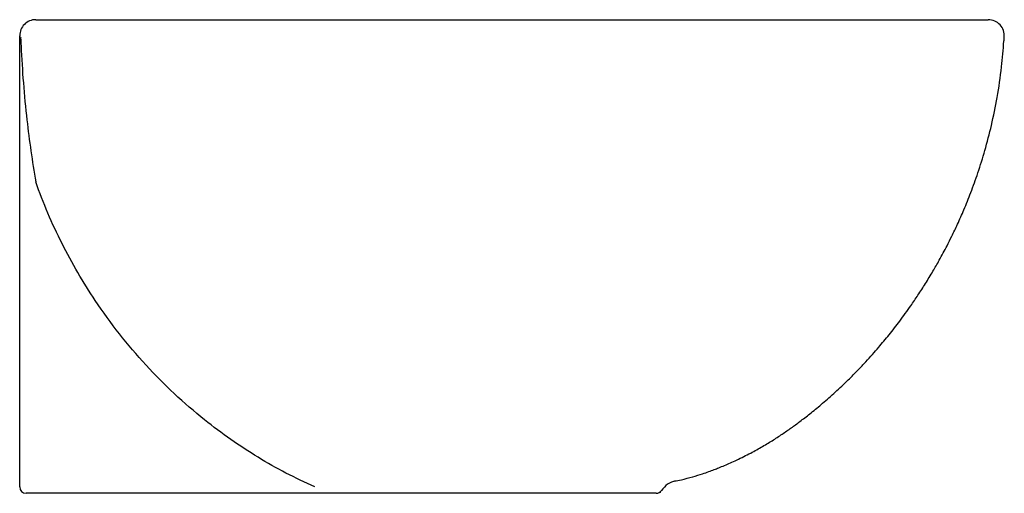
# Model space of a CAD drawing. Header units: millimetres. Extents: x 3793.18 to 3793.488, y 2064.484 to 2064.632.
import ezdxf

# ---------------------------------------------------------------- set-up
doc = ezdxf.new("R2010")
doc.units = ezdxf.units.MM
doc.layers.add('SANINDUSA', color=3, linetype='Continuous')

msp = doc.modelspace()

# ---------------------------------------------------------------- linework, layer by layer
at = {"layer": 'SANINDUSA'}
for p, q in [((3793.185130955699, 2064.632110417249), (3793.482663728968, 2064.632110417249)), ((3793.180695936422, 2064.626322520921), (3793.180419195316, 2064.626406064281)), ((3793.180128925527, 2064.486112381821), (3793.180128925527, 2064.58140875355)), ((3793.185128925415, 2064.484112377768), (3793.182128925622, 2064.484112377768)), ((3793.272318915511, 2064.484112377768), (3793.185128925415, 2064.484112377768)), ((3793.291554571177, 2064.484112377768), (3793.28282586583, 2064.484112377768))]:
    msp.add_line(p, q, dxfattribs=at)
for centre, radius, start, end in [((3793.185128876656, 2064.627110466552), 0.004999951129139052, 89.97617568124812, 179.9994416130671), ((3793.482663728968, 2064.627110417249), 0.005, 355.3448010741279, 90), ((3793.180746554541, 2064.626933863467), 0.0006210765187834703, 186.0397455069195, 238.1913860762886), ((3793.386475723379, 2064.481160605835), 0.006999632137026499, 102.414985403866, 146.6177218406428), ((3793.182128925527, 2064.486112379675), 0.001999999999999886, 180, 270), ((3793.378960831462, 2064.486112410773), 0.002000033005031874, 270.0007110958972, 326.6181760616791)]:
    msp.add_arc(centre, radius, start, end, dxfattribs=at)
for points in [[(3793.185128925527, 2064.632112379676), (3793.185129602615, 2064.632112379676), (3793.185130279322, 2064.632111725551), (3793.185130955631, 2064.632110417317)], [(3793.180128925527, 2064.626868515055), (3793.180128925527, 2064.626962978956), (3793.180128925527, 2064.627041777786), (3793.180128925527, 2064.627110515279)], [(3793.277078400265, 2064.484112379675), (3793.275495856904, 2064.484112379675), (3793.27390957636, 2064.484112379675), (3793.272318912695, 2064.484112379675)]]:
    msp.add_open_spline(points, degree=3, dxfattribs=at)
for points, knots in [([(3793.180128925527, 2064.58140875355), (3793.180128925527, 2064.58474613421), (3793.180128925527, 2064.591442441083), (3793.180128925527, 2064.601956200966), (3793.180128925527, 2064.612916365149), (3793.180128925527, 2064.621432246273), (3793.180128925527, 2064.626036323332), (3793.180128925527, 2064.626868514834)], [0, 0, 0, 0, 0.2174130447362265, 0.4362296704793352, 0.6899543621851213, 0.9439589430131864, 0.9999999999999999, 0.9999999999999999, 0.9999999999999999, 0.9999999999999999]), ([(3793.180419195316, 2064.626406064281), (3793.180459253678, 2064.625576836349), (3793.18068514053, 2064.620900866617), (3793.181190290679, 2064.612334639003), (3793.182271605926, 2064.601399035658), (3793.183578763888, 2064.591081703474), (3793.184611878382, 2064.584635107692), (3793.185128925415, 2064.58140875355)], [0, 0, 0, 0, 0.05530699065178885, 0.3118730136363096, 0.5687861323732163, 0.7841886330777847, 0.9999999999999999, 0.9999999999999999, 0.9999999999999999, 0.9999999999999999]), ([(3793.384552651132, 2064.487902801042), (3793.385310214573, 2064.488051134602), (3793.387211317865, 2064.488423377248), (3793.390156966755, 2064.489210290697), (3793.393012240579, 2064.490083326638), (3793.395253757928, 2064.490853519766), (3793.396935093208, 2064.491472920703), (3793.39860534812, 2064.492123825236), (3793.400304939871, 2064.492823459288), (3793.402164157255, 2064.493632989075), (3793.404185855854, 2064.494562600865), (3793.40629328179, 2064.495589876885), (3793.409023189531, 2064.4969991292), (3793.412147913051, 2064.49873659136), (3793.415570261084, 2064.500807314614), (3793.418700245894, 2064.502866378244), (3793.421436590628, 2064.504789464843), (3793.424297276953, 2064.506896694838), (3793.427489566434, 2064.509378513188), (3793.43107608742, 2064.512341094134), (3793.434961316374, 2064.515772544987), (3793.43874076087, 2064.51936016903), (3793.441922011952, 2064.522584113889), (3793.444345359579, 2064.52516021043), (3793.446445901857, 2064.527481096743), (3793.44886585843, 2064.530256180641), (3793.451706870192, 2064.533676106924), (3793.455073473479, 2064.537999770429), (3793.458089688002, 2064.542160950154), (3793.46076902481, 2064.546101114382), (3793.463081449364, 2064.549692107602), (3793.465284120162, 2064.553321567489), (3793.467109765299, 2064.556510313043), (3793.46856333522, 2064.559170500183), (3793.469885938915, 2064.561683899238), (3793.471396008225, 2064.564683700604), (3793.473177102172, 2064.568433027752), (3793.475178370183, 2064.572966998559), (3793.477329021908, 2064.578307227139), (3793.479545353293, 2064.584474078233), (3793.481730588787, 2064.59148343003), (3793.483776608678, 2064.599344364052), (3793.485552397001, 2064.608059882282), (3793.486844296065, 2064.616843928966), (3793.487324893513, 2064.622746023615), (3793.487544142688, 2064.625438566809), (3793.487544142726, 2064.625438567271), (3793.487544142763, 2064.625438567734), (3793.487544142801, 2064.625438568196), (3793.487578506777, 2064.625860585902), (3793.487612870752, 2064.626282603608), (3793.487647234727, 2064.626704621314)], [0, 0, 0, 0, 0.01460233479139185, 0.03664451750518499, 0.05482116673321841, 0.06602732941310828, 0.07526240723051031, 0.08268747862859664, 0.09239523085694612, 0.1021306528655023, 0.1124359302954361, 0.1247746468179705, 0.1362892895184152, 0.1572505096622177, 0.1773064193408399, 0.1971035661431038, 0.2169676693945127, 0.2363481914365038, 0.2583801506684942, 0.2833336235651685, 0.3114230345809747, 0.3410459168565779, 0.366374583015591, 0.3876816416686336, 0.407316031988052, 0.4260256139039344, 0.4570964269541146, 0.4895198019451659, 0.5240049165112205, 0.5467291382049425, 0.5714816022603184, 0.5970532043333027, 0.6191911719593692, 0.6333998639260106, 0.6471516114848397, 0.6647929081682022, 0.686569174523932, 0.7125218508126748, 0.7426852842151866, 0.7770850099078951, 0.8157330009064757, 0.8586234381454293, 0.9057282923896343, 0.9569931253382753, 1, 1, 1, 1.000000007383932, 1.000000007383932, 1.000000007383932, 1.006740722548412, 1.006740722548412, 1.006740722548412, 1.006740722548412]), ([(3793.272318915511, 2064.486112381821), (3793.269287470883, 2064.487511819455), (3793.263224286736, 2064.490310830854), (3793.25447069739, 2064.495317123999), (3793.24598521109, 2064.500863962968), (3793.237205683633, 2064.507456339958), (3793.228313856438, 2064.515156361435), (3793.219412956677, 2064.524134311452), (3793.211160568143, 2064.533844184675), (3793.204110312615, 2064.543560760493), (3793.198193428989, 2064.553026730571), (3793.19325324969, 2064.562152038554), (3793.188821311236, 2064.571599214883), (3793.186359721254, 2064.578138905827), (3793.185128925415, 2064.58140875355)], [0, 0, 0, 0, 0.07543903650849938, 0.1508854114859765, 0.2276739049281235, 0.3044644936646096, 0.3988726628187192, 0.4932825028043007, 0.5899509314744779, 0.6866201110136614, 0.7643635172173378, 0.8421071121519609, 0.9210535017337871, 1, 1, 1, 1]), ([(3793.282825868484, 2064.484112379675), (3793.282491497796, 2064.484112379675), (3793.282108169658, 2064.484112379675), (3793.281465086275, 2064.484112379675), (3793.28123777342, 2064.484112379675), (3793.280767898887, 2064.484112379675), (3793.280526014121, 2064.484112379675), (3793.280029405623, 2064.484112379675), (3793.279774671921, 2064.484112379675), (3793.279253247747, 2064.484112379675), (3793.278985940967, 2064.484112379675), (3793.278179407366, 2064.484112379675), (3793.277631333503, 2064.484112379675), (3793.277078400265, 2064.484112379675)], [0, 0, 0, 0, 0.250000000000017, 0.250000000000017, 0.3750000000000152, 0.3750000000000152, 0.5000000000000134, 0.5000000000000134, 0.6250000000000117, 0.6250000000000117, 0.7500000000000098, 0.7500000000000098, 1, 1, 1, 1]), ([(3793.378960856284, 2064.484112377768), (3793.378847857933, 2064.484112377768), (3793.378621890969, 2064.484112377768), (3793.376753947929, 2064.484112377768), (3793.373749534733, 2064.484112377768), (3793.370040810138, 2064.484112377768), (3793.366045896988, 2064.484112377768), (3793.362100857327, 2064.484112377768), (3793.357757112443, 2064.484112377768), (3793.353056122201, 2064.484112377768), (3793.34806944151, 2064.484112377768), (3793.342858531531, 2064.484112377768), (3793.337483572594, 2064.484112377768), (3793.332018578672, 2064.484112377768), (3793.326533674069, 2064.484112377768), (3793.321100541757, 2064.484112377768), (3793.315786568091, 2064.484112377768), (3793.310655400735, 2064.484112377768), (3793.305781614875, 2064.484112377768), (3793.301214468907, 2064.484112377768), (3793.297355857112, 2064.484112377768), (3793.294133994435, 2064.484112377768), (3793.29241438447, 2064.484112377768), (3793.291554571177, 2064.484112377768)], [0, 0, 0, 0, 0.06409156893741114, 0.1281662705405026, 0.1922914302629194, 0.2564171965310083, 0.301387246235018, 0.346500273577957, 0.3914705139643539, 0.4365077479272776, 0.4816882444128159, 0.5267252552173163, 0.5717834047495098, 0.6169854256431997, 0.662043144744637, 0.7070212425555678, 0.7521433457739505, 0.7971214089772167, 0.8420261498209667, 0.887073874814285, 0.9319788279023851, 0.9659890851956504, 0.9999999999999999, 0.9999999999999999, 0.9999999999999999, 0.9999999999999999])]:
    msp.add_open_spline(points, degree=3, knots=knots, dxfattribs=at)
msp.add_point((3793.380128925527, 2064.484488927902), dxfattribs=at)

doc.saveas('drawing.dxf')
